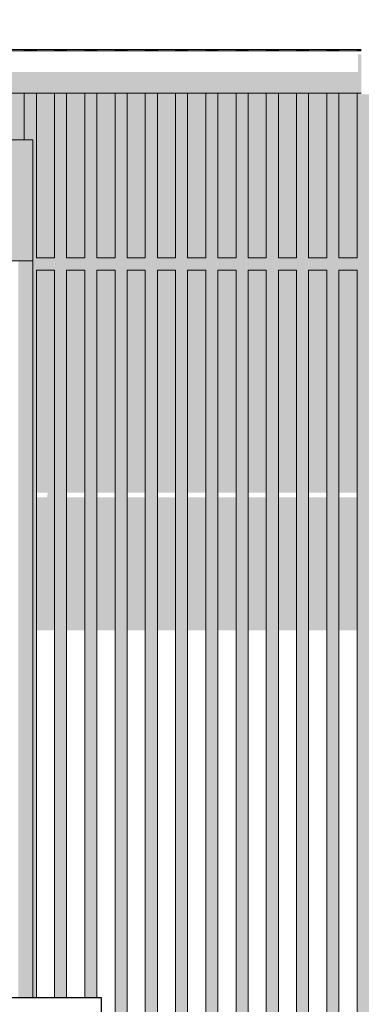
# Model space of a CAD drawing. Header units: metres. Extents: x -4 to 112, y -27 to 26.
# Tile 90 of 256: x 39.354 to 39.919, y 4.326 to 5.954. Entities that reach past the tile are written whole.
import ezdxf

# ---------------------------------------------------------------- set-up
doc = ezdxf.new("R2010")
doc.units = ezdxf.units.M
doc.header["$MEASUREMENT"] = 0
for name, color, linetype in [('10 Wand außen', 7, 'Continuous'), ('30 Dachaufbau', 7, 'Continuous'), ('30 Dachentwässerung', 7, 'Continuous'), ('40 Absturzsicherung', 7, 'Continuous'), ('50 Sanitäreinrichtung', 7, 'Continuous'), ('94 Genehmigungsplanung Bemaßung', 7, 'Continuous')]:
    doc.layers.add(name, color=color, linetype=linetype)
doc.styles.add('ERSTELLTER_STIL_2', font='arial.ttf')
doc.dimstyles.new('ERSTELLTER_STIL__1', dxfattribs={"dimtxt": 0.25, "dimasz": 0.19, "dimexe": 0.18, "dimexo": 0.1, "dimgap": 0, "dimtad": 1, "dimtih": 1, "dimtoh": 1, "dimzin": 0, "dimdsep": 46, "dimtxsty": 'ERSTELLTER_STIL_2', "dimblk": 'ARROWHEAD_6', "dimblk1": 'ARROWHEAD_6', "dimblk2": 'ARROWHEAD_6', "dimcen": 0.09, "dimclrd": 7, "dimclre": 7, "dimclrt": 7, "dimazin": 0, "dimtfac": 1, "dimtdec": 4, "dimtmove": 0, "dimatfit": 3, "dimfxl": 1, "dimtolj": 1, "dimtzin": 0, "dimarcsym": 0})

# ---------------------------------------------------------------- blocks, each defined once
blk = doc.blocks.new('*D38', base_point=(27236.1321, 0))
at = {"layer": '94 Genehmigungsplanung Bemaßung', "color": 7, "linetype": 'Continuous', "lineweight": 13}
for p, q in [((17.3411, 9.2531), (17.3411, 9.6281)), ((58.1625, 9.2531), (58.1625, 9.6281)), ((17.4411, 9.5406), (17.2411, 9.3406)), ((58.0625, 9.3406), (58.2625, 9.5406)), ((17.1911, 9.4406), (17.3411, 9.4406)), ((17.3411, 9.4406), (58.1625, 9.4406)), ((58.1625, 9.4406), (58.3125, 9.4406))]:
    blk.add_line(p, q, dxfattribs=at)
at = {"layer": '94 Genehmigungsplanung Bemaßung', "color": 7, "lineweight": 13, "insert": (37.3228, 9.4906), "char_height": 0.25, "attachment_point": 7, "style": 'ERSTELLTER_STIL_2'}
blk.add_mtext('\\A1;{\\pql;\\fArial|b0|i0|c0|p0;\\W1.000000;40,82}', dxfattribs=at)
blk = doc.blocks.new('ARROWHEAD_6')
at = {"color": 0, "linetype": 'Continuous', "lineweight": 0}
for p, q in [((-0.5, -0.5), (0.5, 0.5)), ((0, 0), (-1, 0))]:
    blk.add_line(p, q, dxfattribs=at)

msp = doc.modelspace()

# ---------------------------------------------------------------- hatches: boundary and pattern name
at = {"layer": '10 Wand außen', "linetype": 'Continuous', "lineweight": 0, "true_color": 0x000000}
for points in [[(38.3718, 5.555), (39.3718, 5.555), (39.3718, 5.755), (39.3618, 5.755), (39.3318, 5.755), (38.3718, 5.755)], [(39.3718, 5.555), (39.3761, 5.555), (39.3761, 5.755), (39.3718, 5.755)], [(39.3518, 4.3365), (39.3761, 4.3365), (39.3761, 5.555), (39.3518, 5.555)]]:
    msp.add_hatch(color=18, dxfattribs=at).paths.add_polyline_path(points)
at = {"layer": '30 Dachentwässerung', "linetype": 'Continuous', "lineweight": 0, "true_color": 0x000000}
for points in [[(39.9133, 5.8965), (39.9133, 5.8674), (39.9188, 5.8674), (39.9188, 5.8965)], [(39.2488, 5.8418), (39.9188, 5.8418), (39.9188, 5.8674), (39.2488, 5.8674)], [(39.2488, 5.8418), (39.2488, 5.8324), (39.9188, 5.8324), (39.9188, 5.8418)]]:
    msp.add_hatch(color=18, dxfattribs=at).paths.add_polyline_path(points)
at = {"layer": '50 Sanitäreinrichtung', "linetype": 'Continuous', "lineweight": 0, "true_color": 0x000000}
for points in [[(39.3318, 5.9044), (39.3318, 5.9024), (39.3618, 5.9024), (39.3618, 5.9044)], [(39.3618, 5.9044), (39.3618, 5.9024), (39.3818, 5.9024), (39.3818, 5.9044)], [(39.3818, 5.9044), (39.3818, 5.9024), (39.4118, 5.9024), (39.4118, 5.9044)], [(39.4118, 5.9024), (39.4318, 5.9024), (39.4318, 5.9044), (39.4118, 5.9044)], [(39.4318, 5.9044), (39.4318, 5.9024), (39.4618, 5.9024), (39.4618, 5.9044)], [(39.4818, 5.9044), (39.4618, 5.9044), (39.4618, 5.9024), (39.4818, 5.9024)], [(39.4818, 5.9044), (39.4818, 5.9024), (39.5118, 5.9024), (39.5118, 5.9044)], [(39.5118, 5.9024), (39.5318, 5.9024), (39.5318, 5.9044), (39.5118, 5.9044)], [(39.5318, 5.9044), (39.5318, 5.9024), (39.5618, 5.9024), (39.5618, 5.9044)], [(39.5618, 5.9044), (39.5618, 5.9024), (39.5818, 5.9024), (39.5818, 5.9044)], [(39.5818, 5.9044), (39.5818, 5.9024), (39.6118, 5.9024), (39.6118, 5.9044)], [(39.6118, 5.9024), (39.6318, 5.9024), (39.6318, 5.9044), (39.6118, 5.9044)], [(39.6318, 5.9044), (39.6318, 5.9024), (39.6618, 5.9024), (39.6618, 5.9044)], [(39.6618, 5.9024), (39.6818, 5.9024), (39.6818, 5.9044), (39.6618, 5.9044)], [(39.6818, 5.9044), (39.6818, 5.9024), (39.7118, 5.9024), (39.7118, 5.9044)], [(39.7118, 5.9044), (39.7118, 5.9024), (39.7318, 5.9024), (39.7318, 5.9044)], [(39.7318, 5.9044), (39.7318, 5.9024), (39.7618, 5.9024), (39.7618, 5.9044)], [(39.7818, 5.9044), (39.7618, 5.9044), (39.7618, 5.9024), (39.7818, 5.9024)], [(39.7818, 5.9044), (39.7818, 5.9024), (39.8118, 5.9024), (39.8118, 5.9044)], [(39.8118, 5.9044), (39.8118, 5.9024), (39.8318, 5.9024), (39.8318, 5.9044)], [(39.8318, 5.9044), (39.8318, 5.9024), (39.8618, 5.9024), (39.8618, 5.9044)], [(39.8818, 5.9044), (39.8618, 5.9044), (39.8618, 5.9024), (39.8818, 5.9024)], [(39.8818, 5.9044), (39.8818, 5.9024), (39.9118, 5.9024), (39.9118, 5.9044)], [(39.9188, 5.9044), (39.9118, 5.9044), (39.9118, 5.9024), (39.9188, 5.9024)], [(39.3318, 5.755), (39.3618, 5.755), (39.3618, 5.8324), (39.3318, 5.8324)], [(39.3618, 5.8324), (39.3618, 5.755), (39.3761, 5.755), (39.3761, 4.3365), (39.3818, 4.3365), (39.3818, 5.54), (39.4118, 5.54), (39.4118, 4.3365), (39.4318, 4.3365), (39.4318, 5.54), (39.4618, 5.54), (39.4618, 4.3365), (39.4818, 4.3365), (39.4818, 5.54), (39.5118, 5.54), (39.5118, 3.36), (39.5118, 3.35), (39.5548, 3.35), (39.5618, 3.36), (39.5318, 3.36), (39.5318, 5.54), (39.5618, 5.54), (39.5618, 3.36), (39.5618, 3.35), (39.6048, 3.35), (39.6118, 3.36), (39.5818, 3.36), (39.5818, 5.54), (39.6118, 5.54), (39.6118, 3.36), (39.6118, 3.35), (39.6548, 3.35), (39.6618, 3.36), (39.6318, 3.36), (39.6318, 5.54), (39.6618, 5.54), (39.6618, 3.36), (39.6618, 3.35), (39.7048, 3.35), (39.7118, 3.36), (39.6818, 3.36), (39.6818, 5.54), (39.7118, 5.54), (39.7118, 3.36), (39.7118, 3.35), (39.7548, 3.35), (39.7618, 3.36), (39.7318, 3.36), (39.7318, 5.54), (39.7618, 5.54), (39.7618, 3.36), (39.7618, 3.35), (39.8048, 3.35), (39.8118, 3.36), (39.7818, 3.36), (39.7818, 5.54), (39.8118, 5.54), (39.8118, 3.36), (39.8118, 3.35), (39.8548, 3.35), (39.8618, 3.36), (39.8318, 3.36), (39.8318, 5.54), (39.8618, 5.54), (39.8618, 3.36), (39.8618, 3.35), (39.9048, 3.35), (39.9118, 3.36), (39.8818, 3.36), (39.8818, 5.54), (39.9118, 5.54), (39.9118, 3.36), (39.9118, 3.35), (39.9548, 3.35), (39.9618, 3.36), (39.9318, 3.36), (39.9318, 5.54), (39.9618, 5.54), (39.9618, 3.36), (39.9618, 3.35), (40.0048, 3.35), (40.0118, 3.36), (39.9818, 3.36), (39.9818, 5.54), (40.0118, 5.54), (40.0118, 3.36), (40.0118, 3.35), (40.0548, 3.35), (40.0618, 3.36), (40.0318, 3.36), (40.0318, 5.54), (40.0618, 5.54), (40.0618, 3.36), (40.0618, 3.35), (40.1048, 3.35), (40.1118, 3.36), (40.0818, 3.36), (40.0818, 5.54), (40.1118, 5.54), (40.1118, 3.36), (40.1118, 3.35), (40.1548, 3.35), (40.1618, 3.36), (40.1318, 3.36), (40.1318, 5.54), (40.1618, 5.54), (40.1618, 3.36), (40.1618, 3.35), (40.2048, 3.35), (40.2118, 3.36), (40.1818, 3.36), (40.1818, 5.54), (40.2118, 5.54), (40.2118, 3.36), (40.2118, 3.35), (40.2548, 3.35), (40.2618, 3.36), (40.2318, 3.36), (40.2318, 5.54), (40.2618, 5.54), (40.2618, 3.36), (40.2618, 3.35), (40.3048, 3.35), (40.3118, 3.36), (40.2818, 3.36), (40.2818, 5.54), (40.3118, 5.54), (40.3118, 3.36), (40.3118, 3.35), (40.3548, 3.35), (40.3618, 3.36), (40.3318, 3.36), (40.3318, 5.54), (40.3618, 5.54), (40.3618, 3.36), (40.3618, 3.35), (40.4048, 3.35), (40.4118, 3.36), (40.3818, 3.36), (40.3818, 5.54), (40.4118, 5.54), (40.4118, 3.36), (40.4118, 3.35), (40.4548, 3.35), (40.4618, 3.36), (40.4318, 3.36), (40.4318, 5.54), (40.4618, 5.54), (40.4618, 3.36), (40.4618, 3.35), (40.5048, 3.35), (40.5118, 3.36), (40.4818, 3.36), (40.4818, 5.54), (40.5118, 5.54), (40.5118, 3.36), (40.5118, 3.35), (40.5548, 3.35), (40.5618, 3.36), (40.5318, 3.36), (40.5318, 5.54), (40.5618, 5.54), (40.5618, 3.36), (40.5618, 3.35), (40.6048, 3.35), (40.6118, 3.36), (40.5818, 3.36), (40.5818, 5.54), (40.6118, 5.54), (40.6118, 3.36), (40.6118, 3.35), (40.6548, 3.35), (40.6618, 3.36), (40.6318, 3.36), (40.6318, 5.54), (40.6618, 5.54), (40.6618, 3.36), (40.6618, 3.35), (40.7048, 3.35), (40.7118, 3.36), (40.6818, 3.36), (40.6818, 5.54), (40.7118, 5.54), (40.7118, 3.36), (40.7118, 3.35), (40.7548, 3.35), (40.7618, 3.36), (40.7318, 3.36), (40.7318, 5.54), (40.7618, 5.54), (40.7618, 3.36), (40.7618, 3.35), (40.8048, 3.35), (40.8118, 3.36), (40.7818, 3.36), (40.7818, 5.54), (40.8118, 5.54), (40.8118, 3.36), (40.8118, 3.35), (40.8548, 3.35), (40.8618, 3.36), (40.8318, 3.36), (40.8318, 5.54), (40.8618, 5.54), (40.8618, 3.36), (40.8618, 3.35), (40.9048, 3.35), (40.9118, 3.36), (40.8818, 3.36), (40.8818, 5.54), (40.9118, 5.54), (40.9118, 3.36), (40.9118, 3.35), (40.9548, 3.35), (40.9618, 3.36), (40.9318, 3.36), (40.9318, 5.54), (40.9618, 5.54), (40.9618, 3.36), (40.9618, 3.35), (41.0048, 3.35), (41.0118, 3.36), (40.9818, 3.36), (40.9818, 5.54), (41.0118, 5.54), (41.0118, 4.3365), (41.0318, 4.3365), (41.0318, 5.54), (41.0618, 5.54), (41.0618, 4.3365), (41.0818, 4.3365), (41.0818, 5.54), (41.1118, 5.54), (41.1118, 5.1433), (41.1161, 5.1433), (41.1161, 5.755), (41.1318, 5.755), (41.1318, 5.8324), (41.1118, 5.8324), (41.1118, 5.56), (41.0818, 5.56), (41.0818, 5.8324), (41.0618, 5.8324), (41.0618, 5.56), (41.0318, 5.56), (41.0318, 5.8324), (41.0118, 5.8324), (41.0118, 5.56), (40.9818, 5.56), (40.9818, 5.8324), (40.9618, 5.8324), (40.9618, 5.56), (40.9318, 5.56), (40.9318, 5.8324), (40.9118, 5.8324), (40.9118, 5.56), (40.8818, 5.56), (40.8818, 5.8324), (40.8618, 5.8324), (40.8618, 5.56), (40.8318, 5.56), (40.8318, 5.8324), (40.8118, 5.8324), (40.8118, 5.56), (40.7818, 5.56), (40.7818, 5.8324), (40.7618, 5.8324), (40.7618, 5.56), (40.7318, 5.56), (40.7318, 5.8324), (40.7118, 5.8324), (40.7118, 5.56), (40.6818, 5.56), (40.6818, 5.8324), (40.6618, 5.8324), (40.6618, 5.56), (40.6318, 5.56), (40.6318, 5.8304), (40.6188, 5.8304), (40.6188, 5.8324), (40.6118, 5.8324), (40.6118, 5.56), (40.5818, 5.56), (40.5818, 5.8324), (40.5618, 5.8324), (40.5618, 5.56), (40.5318, 5.56), (40.5318, 5.8324), (40.5118, 5.8324), (40.5118, 5.56), (40.4818, 5.56), (40.4818, 5.8324), (40.4618, 5.8324), (40.4618, 5.56), (40.4318, 5.56), (40.4318, 5.8324), (40.4118, 5.8324), (40.4118, 5.56), (40.3818, 5.56), (40.3818, 5.8324), (40.3618, 5.8324), (40.3618, 5.56), (40.3318, 5.56), (40.3318, 5.8324), (40.3118, 5.8324), (40.3118, 5.56), (40.2818, 5.56), (40.2818, 5.8324), (40.2618, 5.8324), (40.2618, 5.56), (40.2318, 5.56), (40.2318, 5.8324), (40.2118, 5.8324), (40.2118, 5.56), (40.1818, 5.56), (40.1818, 5.8324), (40.1618, 5.8324), (40.1618, 5.56), (40.1318, 5.56), (40.1318, 5.8324), (40.1118, 5.8324), (40.1118, 5.56), (40.0818, 5.56), (40.0818, 5.8324), (40.0618, 5.8324), (40.0618, 5.56), (40.0318, 5.56), (40.0318, 5.8324), (40.0118, 5.8324), (40.0118, 5.56), (39.9818, 5.56), (39.9818, 5.8324), (39.9618, 5.8324), (39.9618, 5.56), (39.9318, 5.56), (39.9318, 5.8304), (39.9188, 5.8304), (39.9188, 5.8324), (39.9118, 5.8324), (39.9118, 5.56), (39.8818, 5.56), (39.8818, 5.8324), (39.8618, 5.8324), (39.8618, 5.56), (39.8318, 5.56), (39.8318, 5.8324), (39.8118, 5.8324), (39.8118, 5.56), (39.7818, 5.56), (39.7818, 5.8324), (39.7618, 5.8324), (39.7618, 5.56), (39.7318, 5.56), (39.7318, 5.8324), (39.7118, 5.8324), (39.7118, 5.56), (39.6818, 5.56), (39.6818, 5.8324), (39.6618, 5.8324), (39.6618, 5.56), (39.6318, 5.56), (39.6318, 5.8324), (39.6118, 5.8324), (39.6118, 5.56), (39.5818, 5.56), (39.5818, 5.8324), (39.5618, 5.8324), (39.5618, 5.56), (39.5318, 5.56), (39.5318, 5.8324), (39.5118, 5.8324), (39.5118, 5.56), (39.4818, 5.56), (39.4818, 5.8324), (39.4618, 5.8324), (39.4618, 5.56), (39.4318, 5.56), (39.4318, 5.8324), (39.4118, 5.8324), (39.4118, 5.56), (39.3818, 5.56), (39.3818, 5.8324)], [(39.3818, 5.56), (39.4118, 5.56), (39.4118, 5.8324), (39.3818, 5.8324)], [(39.4318, 5.56), (39.4618, 5.56), (39.4618, 5.8324), (39.4318, 5.8324)], [(39.4818, 5.56), (39.5118, 5.56), (39.5118, 5.8324), (39.4818, 5.8324)], [(39.5318, 5.56), (39.5618, 5.56), (39.5618, 5.8324), (39.5318, 5.8324)], [(39.5818, 5.56), (39.6118, 5.56), (39.6118, 5.8324), (39.5818, 5.8324)], [(39.6318, 5.56), (39.6618, 5.56), (39.6618, 5.8324), (39.6318, 5.8324)], [(39.6818, 5.56), (39.7118, 5.56), (39.7118, 5.8324), (39.6818, 5.8324)], [(39.7318, 5.56), (39.7618, 5.56), (39.7618, 5.8324), (39.7318, 5.8324)], [(39.7818, 5.56), (39.8118, 5.56), (39.8118, 5.8324), (39.7818, 5.8324)], [(39.8318, 5.56), (39.8618, 5.56), (39.8618, 5.8324), (39.8318, 5.8324)], [(39.8818, 5.56), (39.9118, 5.56), (39.9118, 5.8324), (39.8818, 5.8324)], [(39.4118, 5.54), (39.3818, 5.54), (39.3818, 5.1716), (39.4007, 5.1716), (39.3992, 5.164), (39.3818, 5.164), (39.3818, 4.9442), (39.4118, 4.9442)], [(39.4318, 5.54), (39.4318, 5.1716), (39.4618, 5.1716), (39.4618, 5.54)], [(39.5118, 5.54), (39.4818, 5.54), (39.4818, 5.1716), (39.5118, 5.1716)], [(39.5618, 5.54), (39.5318, 5.54), (39.5318, 5.1716), (39.5618, 5.1716)], [(39.6118, 5.54), (39.5818, 5.54), (39.5818, 5.1716), (39.6118, 5.1716)], [(39.6618, 5.54), (39.6318, 5.54), (39.6318, 5.1716), (39.6618, 5.1716)], [(39.7118, 5.54), (39.6818, 5.54), (39.6818, 5.1716), (39.7118, 5.1716)], [(39.7618, 5.54), (39.7318, 5.54), (39.7318, 5.1716), (39.7618, 5.1716)], [(39.8118, 5.54), (39.7818, 5.54), (39.7818, 5.1716), (39.8118, 5.1716)], [(39.8618, 5.54), (39.8318, 5.54), (39.8318, 5.1716), (39.8618, 5.1716)], [(39.9118, 5.54), (39.8818, 5.54), (39.8818, 5.1716), (39.9118, 5.1716)], [(39.4618, 5.164), (39.4318, 5.164), (39.4318, 4.9442), (39.4618, 4.9442)], [(39.5118, 5.164), (39.4818, 5.164), (39.4818, 4.9442), (39.5118, 4.9442)], [(39.5618, 5.164), (39.5318, 5.164), (39.5318, 4.9442), (39.5618, 4.9442)], [(39.6118, 5.164), (39.5818, 5.164), (39.5818, 4.9442), (39.6118, 4.9442)], [(39.6618, 5.164), (39.6318, 5.164), (39.6318, 4.9442), (39.6618, 4.9442)], [(39.7118, 5.164), (39.6818, 5.164), (39.6818, 4.9442), (39.7118, 4.9442)], [(39.7318, 4.9442), (39.7618, 4.9442), (39.7618, 5.164), (39.7318, 5.164)], [(39.8118, 5.164), (39.7818, 5.164), (39.7818, 4.9442), (39.8118, 4.9442)], [(39.8618, 5.164), (39.8318, 5.164), (39.8318, 4.9442), (39.8618, 4.9442)], [(39.9118, 5.164), (39.8818, 5.164), (39.8818, 4.9442), (39.9118, 4.9442)]]:
    msp.add_hatch(color=18, dxfattribs=at).paths.add_polyline_path(points)

# ---------------------------------------------------------------- linework, layer by layer
at = {"layer": '10 Wand außen', "color": 7, "linetype": 'Continuous', "lineweight": 13}
for p, q in [((39.3718, 5.555), (38.3718, 5.555)), ((39.3761, 5.555), (39.3718, 5.555))]:
    msp.add_line(p, q, dxfattribs=at)
at = {"layer": '30 Dachaufbau', "color": 7, "linetype": 'Continuous', "lineweight": 13}
msp.add_line((39.9188, 5.9044), (39.2488, 5.9044), dxfattribs=at)
at = {"layer": '30 Dachentwässerung', "color": 7, "linetype": 'Continuous', "lineweight": 13}
for p, q in [((39.9188, 5.9024), (39.2488, 5.9024)), ((39.9188, 5.8324), (39.2488, 5.8324))]:
    msp.add_line(p, q, dxfattribs=at)
at = {"layer": '40 Absturzsicherung', "color": 250, "linetype": 'Continuous', "lineweight": 25, "true_color": 0x191919}
for p, q in [((39.4896, 4.3365), (38.2415, 4.3365)), ((39.4896, 4.2865), (39.4896, 4.3365))]:
    msp.add_line(p, q, dxfattribs=at)
at = {"layer": '50 Sanitäreinrichtung', "color": 251, "linetype": 'Continuous', "lineweight": 18, "true_color": 0x5f5f5f}
for p, q in [((39.3618, 5.9024), (39.3618, 5.9044)), ((39.3818, 5.9024), (39.3818, 5.9044)), ((39.4118, 5.9024), (39.4118, 5.9044)), ((39.4318, 5.9024), (39.4318, 5.9044)), ((39.4618, 5.9024), (39.4618, 5.9044)), ((39.4818, 5.9024), (39.4818, 5.9044)), ((39.5118, 5.9024), (39.5118, 5.9044)), ((39.5318, 5.9024), (39.5318, 5.9044)), ((39.5618, 5.9024), (39.5618, 5.9044)), ((39.5818, 5.9024), (39.5818, 5.9044)), ((39.6118, 5.9024), (39.6118, 5.9044)), ((39.6318, 5.9024), (39.6318, 5.9044)), ((39.6618, 5.9024), (39.6618, 5.9044)), ((39.6818, 5.9024), (39.6818, 5.9044)), ((39.7118, 5.9024), (39.7118, 5.9044)), ((39.7318, 5.9024), (39.7318, 5.9044)), ((39.7618, 5.9024), (39.7618, 5.9044)), ((39.7818, 5.9024), (39.7818, 5.9044)), ((39.8118, 5.9024), (39.8118, 5.9044)), ((39.8318, 5.9024), (39.8318, 5.9044)), ((39.8618, 5.9024), (39.8618, 5.9044)), ((39.8818, 5.9024), (39.8818, 5.9044)), ((39.9118, 5.9024), (39.9118, 5.9044)), ((39.3618, 5.755), (39.3618, 5.8324)), ((39.3818, 5.56), (39.3818, 5.8324)), ((39.4118, 5.56), (39.4118, 5.8324)), ((39.4318, 5.56), (39.4318, 5.8324)), ((39.4618, 5.56), (39.4618, 5.8324)), ((39.4818, 5.56), (39.4818, 5.8324)), ((39.5118, 5.56), (39.5118, 5.8324)), ((39.5318, 5.56), (39.5318, 5.8324)), ((39.5618, 5.56), (39.5618, 5.8324)), ((39.5818, 5.56), (39.5818, 5.8324)), ((39.6118, 5.56), (39.6118, 5.8324)), ((39.6318, 5.56), (39.6318, 5.8324)), ((39.6618, 5.56), (39.6618, 5.8324)), ((39.6818, 5.56), (39.6818, 5.8324)), ((39.7118, 5.56), (39.7118, 5.8324)), ((39.7318, 5.56), (39.7318, 5.8324)), ((39.7618, 5.56), (39.7618, 5.8324)), ((39.7818, 5.56), (39.7818, 5.8324)), ((39.8118, 5.56), (39.8118, 5.8324)), ((39.8318, 5.56), (39.8318, 5.8324)), ((39.8618, 5.56), (39.8618, 5.8324)), ((39.8818, 5.56), (39.8818, 5.8324)), ((39.9118, 5.56), (39.9118, 5.8324)), ((39.3618, 5.755), (39.3318, 5.755)), ((39.3761, 5.755), (39.3618, 5.755)), ((39.3761, 4.3365), (39.3761, 5.755)), ((39.4118, 5.56), (39.3818, 5.56)), ((39.4618, 5.56), (39.4318, 5.56)), ((39.5118, 5.56), (39.4818, 5.56)), ((39.5618, 5.56), (39.5318, 5.56)), ((39.6118, 5.56), (39.5818, 5.56)), ((39.6618, 5.56), (39.6318, 5.56)), ((39.7118, 5.56), (39.6818, 5.56)), ((39.7618, 5.56), (39.7318, 5.56)), ((39.8118, 5.56), (39.7818, 5.56)), ((39.8618, 5.56), (39.8318, 5.56)), ((39.9118, 5.56), (39.8818, 5.56)), ((39.3818, 4.3365), (39.3818, 5.54)), ((39.4118, 5.54), (39.3818, 5.54)), ((39.4118, 4.3365), (39.4118, 5.54)), ((39.4318, 4.3365), (39.4318, 5.54)), ((39.4618, 5.54), (39.4318, 5.54)), ((39.4618, 4.3365), (39.4618, 5.54)), ((39.4818, 4.3365), (39.4818, 5.54)), ((39.5118, 5.54), (39.4818, 5.54)), ((39.5118, 3.36), (39.5118, 5.54)), ((39.5318, 3.36), (39.5318, 5.54)), ((39.5618, 5.54), (39.5318, 5.54)), ((39.5618, 3.36), (39.5618, 5.54)), ((39.5818, 3.36), (39.5818, 5.54)), ((39.6118, 5.54), (39.5818, 5.54)), ((39.6118, 3.36), (39.6118, 5.54)), ((39.6318, 3.36), (39.6318, 5.54)), ((39.6618, 5.54), (39.6318, 5.54)), ((39.6618, 3.36), (39.6618, 5.54)), ((39.6818, 3.36), (39.6818, 5.54)), ((39.7118, 5.54), (39.6818, 5.54)), ((39.7118, 3.36), (39.7118, 5.54)), ((39.7318, 3.36), (39.7318, 5.54)), ((39.7618, 5.54), (39.7318, 5.54)), ((39.7618, 3.36), (39.7618, 5.54)), ((39.7818, 3.36), (39.7818, 5.54)), ((39.8118, 5.54), (39.7818, 5.54)), ((39.8118, 3.36), (39.8118, 5.54)), ((39.8318, 3.36), (39.8318, 5.54)), ((39.8618, 5.54), (39.8318, 5.54)), ((39.8618, 3.36), (39.8618, 5.54)), ((39.8818, 3.36), (39.8818, 5.54)), ((39.9118, 5.54), (39.8818, 5.54)), ((39.9118, 3.36), (39.9118, 5.54))]:
    msp.add_line(p, q, dxfattribs=at)

# ---------------------------------------------------------------- dimensions: what is measured, and where the dimension line sits
at = {"layer": '94 Genehmigungsplanung Bemaßung', "color": 7, "linetype": 'Continuous', "lineweight": 13}
dim = msp.add_linear_dim(base=(58.1625, 9.4406), p1=(17.3411, 1.2), p2=(58.1625, -0.1), dimstyle='ERSTELLTER_STIL__1', dxfattribs=at)
dim.commit()
dim.dimension.update_dxf_attribs({"geometry": '*D38', "text_midpoint": (37.7416, 9.6156), "dimtype": 160})

doc.saveas('drawing.dxf')
